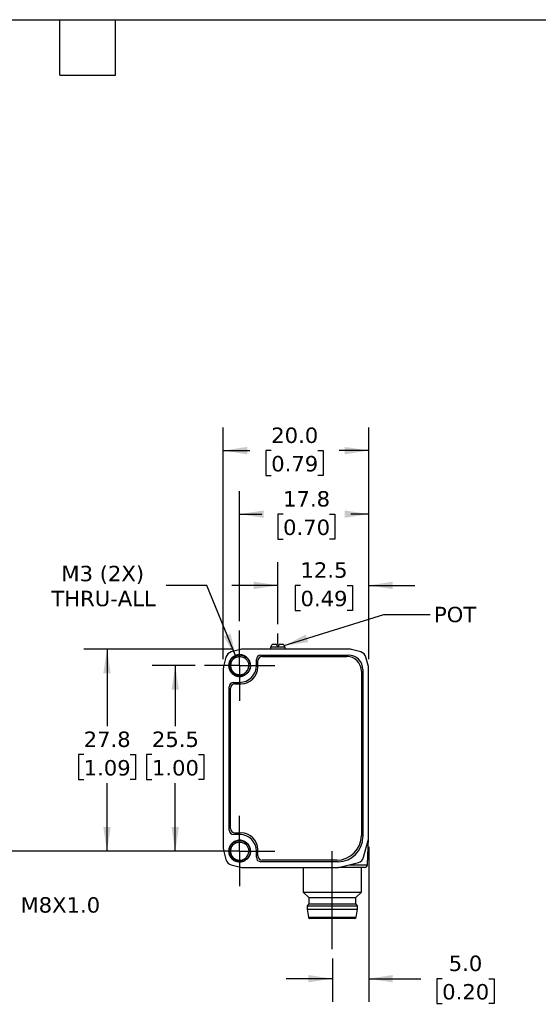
# Model space of a CAD drawing. Header units: millimetres. Extents: x 6 to 273, y 6 to 210.
# Tile 3 of 4: x 130 to 202, y 74 to 210. Entities that reach past the tile are written whole.
import ezdxf

# ---------------------------------------------------------------- set-up
doc = ezdxf.new("R2010")
doc.units = ezdxf.units.MM
doc.linetypes.add('SLD-Center', pattern=[19.05, 15.24, -1.27, 1.27, -1.27])
doc.linetypes.add('SLD-Solid', pattern=[0])
doc.layers.add('CENTER', color=40, linetype='SLD-Center')
doc.layers.add('DIMENSIONS', color=140, linetype='SLD-Solid', lineweight=25)
doc.layers.add('TEXT', color=140, linetype='SLD-Solid', lineweight=25)
doc.styles.add('SLDTEXTSTYLE1', font='VERDANA.TTF')
doc.styles.get("Standard").update_dxf_attribs({"font": 'VERDANA.TTF'})
doc.dimstyles.new('SLDDIMSTYLE0', dxfattribs={"dimtxt": 2.158008, "dimasz": 3.302, "dimexe": 0, "dimexo": 0.0625, "dimgap": 0.539502, "dimtad": 0, "dimtih": 1, "dimtoh": 1, "dimrnd": 1e-09, "dimzin": 4, "dimdsep": 46, "dimtxsty": 'SLDTEXTSTYLE1', "dimsah": 1, "dimcen": 0.09, "dimadec": 0, "dimazin": 1, "dimtfac": 1, "dimtmove": 0, "dimatfit": 0, "dimfxl": 0, "dimfrac": 2, "dimtolj": 1, "dimtzin": 12, "dimarcsym": 0})
doc.dimstyles.new('SLDDIMSTYLE1', dxfattribs={"dimtxt": 2.158008, "dimasz": 3.302, "dimexe": 0, "dimexo": 0.0625, "dimgap": 0.539502, "dimtad": 0, "dimtih": 1, "dimtoh": 1, "dimrnd": 1e-09, "dimzin": 12, "dimdsep": 46, "dimtxsty": 'SLDTEXTSTYLE1', "dimsah": 1, "dimcen": 0.09, "dimadec": 0, "dimazin": 3, "dimtfac": 1, "dimtmove": 0, "dimatfit": 0, "dimfxl": 0, "dimfrac": 2, "dimtolj": 1, "dimtzin": 12, "dimarcsym": 0})
doc.dimstyles.new('SLDDIMSTYLE2', dxfattribs={"dimtxt": 2.158008, "dimasz": 3.302, "dimexe": 0, "dimexo": 0.0625, "dimgap": 0.539502, "dimtad": 0, "dimtih": 1, "dimtoh": 1, "dimrnd": 1e-09, "dimzin": 12, "dimdsep": 46, "dimtxsty": 'SLDTEXTSTYLE1', "dimsah": 1, "dimcen": 0.09, "dimadec": 0, "dimazin": 3, "dimtfac": 1, "dimtofl": 0, "dimtmove": 0, "dimatfit": 3, "dimfxl": 0, "dimfrac": 2, "dimtolj": 1, "dimtzin": 12, "dimarcsym": 0})
doc.dimstyles.new('SLDDIMSTYLE3', dxfattribs={"dimtxt": 2.158008, "dimasz": 3.302, "dimexe": 0, "dimexo": 0.0625, "dimgap": 0.539502, "dimtad": 0, "dimtih": 1, "dimtoh": 1, "dimrnd": 1e-09, "dimzin": 4, "dimdsep": 46, "dimtxsty": 'SLDTEXTSTYLE1', "dimsah": 1, "dimcen": 0.09, "dimadec": 0, "dimazin": 1, "dimtfac": 1, "dimtofl": 0, "dimtmove": 0, "dimatfit": 3, "dimfxl": 0, "dimfrac": 2, "dimtolj": 1, "dimtzin": 12, "dimarcsym": 0})
doc.dimstyles.new('SLDDIMSTYLE4', dxfattribs={"dimtxt": 2.158008, "dimasz": 3.302, "dimexe": 0, "dimexo": 0.0625, "dimgap": 0.539502, "dimtad": 0, "dimtih": 1, "dimtoh": 1, "dimrnd": 1e-09, "dimzin": 12, "dimdsep": 46, "dimtxsty": 'SLDTEXTSTYLE1', "dimsah": 1, "dimcen": 0, "dimadec": 0, "dimazin": 3, "dimtfac": 1, "dimtofl": 0, "dimtmove": 0, "dimatfit": 3, "dimfxl": 0, "dimfrac": 2, "dimtolj": 1, "dimtzin": 12, "dimarcsym": 0})
doc.dimstyles.new('SLDDIMSTYLE5', dxfattribs={"dimtxt": 0.18, "dimasz": 3.302, "dimexe": 0, "dimexo": 0.0625, "dimgap": 0, "dimtad": 0, "dimtih": 1, "dimtoh": 1, "dimdec": 0, "dimrnd": 1e-09, "dimzin": 0, "dimdsep": 46, "dimtxsty": 'Standard', "dimsah": 1, "dimcen": 0.09, "dimadec": 0, "dimazin": 0, "dimtfac": 3.302, "dimtdec": 0, "dimtofl": 0, "dimtmove": 0, "dimatfit": 3, "dimfxl": 0, "dimfrac": 2, "dimtolj": 1, "dimtzin": 0, "dimarcsym": 0})

# ---------------------------------------------------------------- blocks, each defined once
blk = doc.blocks.new('_D')
at = {"layer": 'DIMENSIONS'}
for p, q in [((178.36, 95.87), (178.36, 74.55)), ((173.36, 80.5), (173.36, 74.55)), ((173.36, 77.73), (167.01, 77.73)), ((178.36, 77.73), (185.55, 77.73)), ((188.47, 77.73), (187.75, 77.73)), ((187.75, 77.73), (187.75, 74.3)), ((194.89, 77.73), (195.61, 77.73)), ((195.61, 77.73), (195.61, 74.3)), ((187.75, 74.3), (188.47, 74.3)), ((195.61, 74.3), (194.89, 74.3))]:
    blk.add_line(p, q, dxfattribs=at)
for points in [[(173.36, 77.73), (170.05, 78.23), (170.05, 77.22)], [(178.36, 77.73), (181.66, 77.22), (181.66, 78.23)]]:
    blk.add_solid(points, dxfattribs=at)
at = {"layer": 'DIMENSIONS', "char_height": 2.117, "attachment_point": 1, "style": 'SLDTEXTSTYLE1'}
for s, insert in [('5.0', (189.37, 80.9)), ('0.20', (188.47, 76.99))]:
    blk.add_mtext(s, dxfattribs=dict(at, insert=insert))
blk = doc.blocks.new('_D_1')
at = {"layer": 'DIMENSIONS'}
for p, q in [((165.86, 126.45), (165.86, 134.96)), ((178.36, 121.65), (178.36, 134.96)), ((165.86, 131.79), (159.51, 131.79)), ((168.98, 131.79), (168.26, 131.79)), ((168.26, 131.79), (168.26, 128.36)), ((175.39, 131.79), (176.12, 131.79)), ((176.12, 131.79), (176.12, 128.36)), ((178.36, 131.79), (184.71, 131.79)), ((168.26, 128.36), (168.98, 128.36)), ((176.12, 128.36), (175.39, 128.36))]:
    blk.add_line(p, q, dxfattribs=at)
for points in [[(165.86, 131.79), (162.55, 132.3), (162.55, 131.28)], [(178.36, 131.79), (181.66, 131.28), (181.66, 132.3)]]:
    blk.add_solid(points, dxfattribs=at)
at = {"layer": 'DIMENSIONS', "char_height": 2.117, "attachment_point": 1, "style": 'SLDTEXTSTYLE1'}
for s, insert in [('12.5', (168.98, 134.96)), ('0.49', (168.98, 131.05))]:
    blk.add_mtext(s, dxfattribs=dict(at, insert=insert))
blk = doc.blocks.new('_D_4')
at = {"layer": 'DIMENSIONS'}
for p, q in [((154.5, 120.76), (148.57, 120.76)), ((151.75, 120.76), (151.75, 112.44)), ((148.54, 108.53), (147.81, 108.53)), ((147.81, 108.53), (147.81, 105.1)), ((154.95, 108.53), (155.68, 108.53)), ((155.68, 108.53), (155.68, 105.1)), ((147.81, 105.1), (148.54, 105.1)), ((151.75, 95.26), (151.75, 104.61)), ((155.68, 105.1), (154.95, 105.1)), ((157.84, 95.26), (148.57, 95.26))]:
    blk.add_line(p, q, dxfattribs=at)
for points in [[(151.75, 120.76), (151.24, 117.46), (152.25, 117.46)], [(151.75, 95.26), (152.25, 98.57), (151.24, 98.57)]]:
    blk.add_solid(points, dxfattribs=at)
at = {"layer": 'DIMENSIONS', "char_height": 2.117, "attachment_point": 1, "style": 'SLDTEXTSTYLE1'}
for s, insert in [('25.5', (148.54, 111.7)), ('1.00', (148.54, 107.78))]:
    blk.add_mtext(s, dxfattribs=dict(at, insert=insert))
blk = doc.blocks.new('_D_5')
at = {"layer": 'DIMENSIONS'}
for p, q in [((159.72, 123.01), (139.18, 123.01)), ((142.36, 123.01), (142.36, 112.44)), ((139.15, 108.53), (138.43, 108.53)), ((138.43, 108.53), (138.43, 105.1)), ((145.56, 108.53), (146.29, 108.53)), ((146.29, 108.53), (146.29, 105.1)), ((138.43, 105.1), (139.15, 105.1)), ((142.36, 95.26), (142.36, 104.61)), ((146.29, 105.1), (145.56, 105.1)), ((154.5, 95.26), (139.18, 95.26))]:
    blk.add_line(p, q, dxfattribs=at)
for points in [[(142.36, 123.01), (141.85, 119.71), (142.86, 119.71)], [(142.36, 95.26), (142.86, 98.57), (141.85, 98.57)]]:
    blk.add_solid(points, dxfattribs=at)
at = {"layer": 'DIMENSIONS', "char_height": 2.117, "attachment_point": 1, "style": 'SLDTEXTSTYLE1'}
for s, insert in [('27.8', (139.15, 111.7)), ('1.09', (139.15, 107.78))]:
    blk.add_mtext(s, dxfattribs=dict(at, insert=insert))
blk = doc.blocks.new('_D_6')
at = {"layer": 'DIMENSIONS'}
for p, q in [((160.61, 126.87), (160.61, 144.76)), ((178.36, 121.65), (178.36, 144.76)), ((160.61, 141.58), (163.66, 141.58)), ((166.58, 141.58), (165.86, 141.58)), ((165.86, 141.58), (165.86, 138.15)), ((172.99, 141.58), (173.72, 141.58)), ((173.72, 141.58), (173.72, 138.15)), ((178.36, 141.58), (175.92, 141.58)), ((165.86, 138.15), (166.58, 138.15)), ((173.72, 138.15), (172.99, 138.15))]:
    blk.add_line(p, q, dxfattribs=at)
for points in [[(160.61, 141.58), (163.91, 141.08), (163.91, 142.09)], [(178.36, 141.58), (175.05, 142.09), (175.05, 141.08)]]:
    blk.add_solid(points, dxfattribs=at)
at = {"layer": 'DIMENSIONS', "char_height": 2.117, "attachment_point": 1, "style": 'SLDTEXTSTYLE1'}
for s, insert in [('17.8', (166.58, 144.75)), ('0.70', (166.58, 140.84))]:
    blk.add_mtext(s, dxfattribs=dict(at, insert=insert))
blk = doc.blocks.new('_D_7')
at = {"layer": 'DIMENSIONS'}
for p, q in [((158.36, 121.65), (158.36, 153.5)), ((178.36, 121.65), (178.36, 153.5)), ((158.36, 150.32), (162.02, 150.32)), ((164.95, 150.32), (164.22, 150.32)), ((164.22, 150.32), (164.22, 146.89)), ((171.36, 150.32), (172.09, 150.32)), ((172.09, 150.32), (172.09, 146.89)), ((178.36, 150.32), (174.29, 150.32)), ((164.22, 146.89), (164.95, 146.89)), ((172.09, 146.89), (171.36, 146.89))]:
    blk.add_line(p, q, dxfattribs=at)
for points in [[(158.36, 150.32), (161.66, 149.81), (161.66, 150.83)], [(178.36, 150.32), (175.05, 150.83), (175.05, 149.81)]]:
    blk.add_solid(points, dxfattribs=at)
at = {"layer": 'DIMENSIONS', "char_height": 2.117, "attachment_point": 1, "style": 'SLDTEXTSTYLE1'}
for s, insert in [('20.0', (164.95, 153.49)), ('0.79', (164.95, 149.58))]:
    blk.add_mtext(s, dxfattribs=dict(at, insert=insert))
blk = doc.blocks.new('_D_8')
at = {"layer": 'DIMENSIONS'}
for p, q in [((156.08, 131.79), (150.52, 131.79)), ((160.13, 121.92), (156.08, 131.79))]:
    blk.add_line(p, q, dxfattribs=at)
blk.add_solid([(160.13, 121.92), (159.35, 125.17), (158.41, 124.78)], dxfattribs=at)
at = {"layer": 'DIMENSIONS', "char_height": 2.117, "attachment_point": 1, "style": 'SLDTEXTSTYLE1'}
for s, insert in [('M3 (2X)', (136.08, 134.48)), ('THRU-ALL', (134.69, 131.05))]:
    blk.add_mtext(s, dxfattribs=dict(at, insert=insert))
blk = doc.blocks.new('SW_CENTERMARKSYMBOL_0')
at = {"layer": 'CENTER', "color": 0}
for p, q in [((0, 2.54), (0, 4.84)), ((0, 0), (0, 2.54)), ((-2.54, 0), (-4.84, 0)), ((0, 0), (-2.54, 0)), ((0, 0), (0, -2.54)), ((0, 0), (2.54, 0)), ((2.54, 0), (4.84, 0)), ((0, -2.54), (0, -4.84))]:
    blk.add_line(p, q, dxfattribs=at)
blk = doc.blocks.new('SW_CENTERMARKSYMBOL_1')
at = {"layer": 'CENTER', "color": 0}
for p, q in [((0, 2.54), (0, 4.84)), ((0, 0), (0, 2.54)), ((-2.54, 0), (-4.84, 0)), ((0, 0), (-2.54, 0)), ((0, 0), (0, -2.54)), ((0, 0), (2.54, 0)), ((2.54, 0), (4.84, 0)), ((0, -2.54), (0, -4.84))]:
    blk.add_line(p, q, dxfattribs=at)

msp = doc.modelspace()

# ---------------------------------------------------------------- linework, layer by layer
for p, q in [((164.879, 123.334), (164.856, 123.289)), ((164.856, 123.289), (164.856, 123.014)), ((166.856, 123.289), (164.856, 123.289)), ((165.666, 123.664), (165.069, 123.664)), ((165.856, 123.334), (165.666, 123.664)), ((166.046, 123.664), (165.856, 123.334)), ((166.643, 123.664), (166.046, 123.664)), ((166.856, 123.289), (166.833, 123.334)), ((166.856, 123.014), (166.856, 123.289)), ((158.729, 121.929), (158.389, 120.639)), ((160.731, 122.981), (159.441, 122.641)), ((175.726, 123.014), (160.986, 123.014)), ((163.506, 122.214), (175.556, 122.214)), ((163.706, 122.014), (175.356, 122.014)), ((177.271, 122.641), (175.981, 122.981)), ((178.323, 120.639), (177.983, 121.929)), ((159.106, 120.764), (159.284, 120.764)), ((162.08, 120.764), (161.848, 120.764)), ((162.906, 120.764), (162.906, 121.614)), ((163.106, 120.564), (163.106, 121.414)), ((158.356, 120.384), (158.356, 95.644)), ((177.356, 120.014), (177.356, 97.414)), ((177.556, 120.214), (177.556, 97.214)), ((178.356, 97.144), (178.356, 120.384)), ((159.156, 98.164), (159.156, 117.864)), ((159.756, 118.464), (160.606, 118.464)), ((159.956, 118.264), (160.806, 118.264)), ((159.356, 98.364), (159.356, 117.664)), ((160.606, 97.564), (159.756, 97.564)), ((159.956, 97.764), (160.806, 97.764)), ((177.662, 94.416), (178.322, 96.886)), ((178.176, 93.395), (178.351, 97.048)), ((158.389, 95.389), (158.729, 94.099)), ((159.106, 95.264), (159.284, 95.264)), ((162.08, 95.264), (161.848, 95.264)), ((162.906, 94.414), (162.906, 95.264)), ((163.106, 94.614), (163.106, 95.464)), ((159.441, 93.387), (160.731, 93.047)), ((174.156, 93.814), (163.506, 93.814)), ((173.956, 94.014), (163.706, 94.014)), ((174.226, 93.014), (176.943, 93.705)), ((175.723, 93.395), (178.176, 93.395)), ((160.986, 93.014), (174.226, 93.014)), ((169.356, 93.014), (169.356, 89.627)), ((177.356, 89.627), (177.356, 93.014)), ((169.356, 89.627), (170.106, 88.877)), ((169.356, 89.627), (177.356, 89.627)), ((176.606, 88.877), (177.356, 89.627)), ((170.106, 88.014), (169.906, 87.764)), ((170.106, 88.877), (170.106, 88.014)), ((170.106, 88.877), (176.606, 88.877)), ((170.106, 88.014), (176.606, 88.014)), ((176.606, 88.014), (176.606, 88.877)), ((176.806, 87.764), (176.606, 88.014)), ((169.906, 87.764), (169.906, 87.264)), ((169.906, 87.764), (176.806, 87.764)), ((169.906, 87.264), (170.079, 86.182)), ((169.906, 87.264), (176.806, 87.264)), ((176.634, 86.182), (176.806, 87.264)), ((176.806, 87.264), (176.806, 87.764)), ((170.079, 86.182), (176.634, 86.182))]:
    msp.add_line(p, q)
for centre, radius, start, end in [((159.696, 121.674), 1, 104.76542, 165.23458), ((160.986, 122.014), 1, 90, 104.76542), ((163.506, 121.614), 0.6, 90, 180), ((163.706, 121.414), 0.6, 90, 180), ((175.356, 120.014), 2, 0, 90), ((175.556, 120.214), 2, 0, 90), ((175.726, 122.014), 1, 75.23458, 90), ((177.016, 121.674), 1, 14.76542, 75.23458), ((159.356, 120.384), 1, 165.23458, 180), ((160.606, 120.764), 2.3, 270, 0), ((160.806, 120.564), 2.3, 270, 0), ((177.356, 120.384), 1, 0, 14.76542), ((159.756, 117.864), 0.6, 90, 180), ((159.956, 117.664), 0.6, 90, 180), ((159.756, 98.164), 0.6, 180, 270), ((159.956, 98.364), 0.6, 180, 270), ((160.606, 95.264), 2.3, 0, 90), ((160.806, 95.464), 2.3, 0, 90), ((173.956, 97.414), 3.4, 270, 0), ((174.156, 97.214), 3.4, 270, 0), ((177.356, 97.144), 1, 345.03971, 360), ((159.356, 95.644), 1, 180, 194.76542), ((159.696, 94.354), 1, 194.76542, 255.23458), ((163.506, 94.414), 0.6, 180, 270), ((163.706, 94.614), 0.6, 180, 270), ((176.696, 94.674), 1, 284.2689, 345.03971), ((177.776, 93.414), 0.4, 270, 357.2443), ((160.986, 94.014), 1, 255.23458, 270), ((170.276, 86.214), 0.2, 189.06218, 270), ((176.436, 86.214), 0.2, 270, 350.93782)]:
    msp.add_arc(centre, radius, start, end)
for start_param, end_param in [(0.3927394, 0.4949341), (5.7882512, 5.8904459)]:
    msp.add_ellipse((165.856, 116.714), major_axis=(0, 7.523), ratio=0.2734697, start_param=start_param, end_param=end_param)
for points, knots in [([(162.093, 120.764), (162.094, 120.959), (162.056, 121.153), (161.907, 121.514), (161.797, 121.679), (161.522, 121.956), (161.357, 122.067), (160.997, 122.218), (160.802, 122.257), (160.411, 122.258), (160.215, 122.22), (159.853, 122.071), (159.687, 121.961), (159.409, 121.684), (159.297, 121.518), (159.146, 121.156), (159.107, 120.96), (159.106, 120.764)], [0, 0, 0, 0, 0.125, 0.125, 0.25, 0.25, 0.375, 0.375, 0.5, 0.5, 0.625, 0.625, 0.75, 0.75, 0.875, 0.875, 1, 1, 1, 1]), ([(162.097, 120.765), (162.09, 120.721), (162.074, 120.626), (162.049, 120.498), (162.015, 120.354), (161.954, 120.173), (161.834, 119.948), (161.613, 119.676), (161.222, 119.393), (160.649, 119.255), (160.045, 119.37), (159.556, 119.689), (159.226, 120.17), (159.09, 120.802), (159.265, 121.506), (159.812, 122.075), (160.57, 122.296), (161.337, 122.111), (161.911, 121.569), (162.065, 121.053), (162.071, 120.768), (162.07, 120.692), (162.06, 120.565), (162.027, 120.39), (161.955, 120.173), (161.821, 119.927), (161.606, 119.674), (161.295, 119.45), (160.885, 119.301), (160.396, 119.284), (159.881, 119.45), (159.423, 119.83), (159.132, 120.411), (159.123, 121.114), (159.468, 121.791), (160.151, 122.237), (161.022, 122.259), (161.808, 121.763), (162.151, 120.912), (161.978, 120.081), (161.469, 119.505), (160.783, 119.254), (160.095, 119.338), (159.542, 119.692), (159.206, 120.212), (159.106, 120.785), (159.217, 121.32), (159.488, 121.751), (159.856, 122.049), (160.263, 122.209), (160.664, 122.245), (161.024, 122.182), (161.329, 122.051), (161.569, 121.879), (161.749, 121.691), (161.876, 121.504), (161.96, 121.333), (162.012, 121.185), (162.041, 121.068), (162.055, 120.982), (162.062, 120.931), (162.086, 120.692), (162.028, 120.247), (161.68, 119.704), (161.161, 119.364), (160.576, 119.262), (160.021, 119.384), (159.569, 119.685), (159.266, 120.104), (159.127, 120.576), (159.144, 121.042), (159.293, 121.458), (159.539, 121.794), (159.846, 122.036), (160.183, 122.181), (160.519, 122.239), (160.836, 122.221), (161.118, 122.146), (161.358, 122.03), (161.555, 121.888), (161.71, 121.734), (161.827, 121.58), (161.912, 121.434), (161.971, 121.302), (162.01, 121.188), (162.034, 121.095), (162.048, 121.025), (162.055, 120.978), (162.058, 120.955), (162.059, 120.948)], [0, 0, 0, 0, 0.0037047, 0.0080053, 0.0107603, 0.0158759, 0.0237295, 0.0315819, 0.0446394, 0.0628293, 0.0784613, 0.0940934, 0.1097254, 0.1253574, 0.1460962, 0.1668352, 0.1875741, 0.2083129, 0.2290518, 0.2497908, 0.2504885, 0.2525805, 0.2560656, 0.2609432, 0.2672127, 0.2748701, 0.2839157, 0.294344, 0.3061543, 0.3193427, 0.3339042, 0.3498346, 0.3671295, 0.3857838, 0.4057917, 0.4271473, 0.4498442, 0.4738754, 0.4992344, 0.520394, 0.540634, 0.5599515, 0.578344, 0.5958091, 0.6123442, 0.6279468, 0.6426148, 0.6563455, 0.6691369, 0.6809882, 0.6918988, 0.7018645, 0.7108858, 0.7189609, 0.7260887, 0.7322678, 0.7374986, 0.7417788, 0.7451084, 0.7474872, 0.7489149, 0.7493911, 0.7672576, 0.7844712, 0.8010308, 0.8169353, 0.8321835, 0.8467744, 0.8607074, 0.873982, 0.8865968, 0.8985495, 0.90984, 0.9204693, 0.9304344, 0.9397355, 0.9483726, 0.9563435, 0.9636495, 0.9702888, 0.976261, 0.981567, 0.9862048, 0.9901745, 0.9934766, 0.9961105, 0.9980758, 0.9993723, 1, 1, 1, 1]), ([(159.284, 120.764), (159.296, 120.999), (159.372, 121.226), (159.624, 121.607), (159.801, 121.761), (160, 121.857)], [0, 0, 0, 0, 0.5, 0.5, 1, 1, 1, 1]), ([(160, 121.857), (160.034, 121.875), (160.1, 121.909), (160.202, 121.949), (160.305, 121.979), (160.407, 121.999), (160.507, 122.011), (160.73, 122.02), (161.03, 121.963), (161.316, 121.803), (161.49, 121.654), (161.611, 121.516), (161.713, 121.355), (161.792, 121.174), (161.846, 120.975), (161.853, 120.835), (161.856, 120.764)], [0, 0, 0, 0, 0.0435236, 0.0859015, 0.1271336, 0.1672198, 0.20616, 0.2439543, 0.4253037, 0.5505687, 0.6193154, 0.6893784, 0.7624781, 0.8386149, 0.9177889, 1, 1, 1, 1]), ([(159.106, 120.764), (159.107, 120.499), (159.179, 120.236), (159.447, 119.78), (159.642, 119.589), (160.102, 119.332), (160.367, 119.266), (160.894, 119.276), (161.155, 119.352), (161.379, 119.489)], [0, 0, 0, 0, 0.25, 0.25, 0.5, 0.5, 0.75, 0.75, 1, 1, 1, 1]), ([(161.366, 119.511), (161.139, 119.388), (160.881, 119.327), (160.377, 119.343), (160.131, 119.419), (159.714, 119.681), (159.544, 119.866), (159.323, 120.292), (159.272, 120.531), (159.284, 120.764)], [0, 0, 0, 0, 0.25, 0.25, 0.5, 0.5, 0.75, 0.75, 1, 1, 1, 1]), ([(159.881, 121.778), (159.826, 121.737), (159.706, 121.646), (159.56, 121.462), (159.444, 121.246), (159.37, 121.009), (159.361, 120.846), (159.356, 120.764)], [0, 0, 0, 0, 0.1735014, 0.3801261, 0.5867507, 0.7933754, 1, 1, 1, 1]), ([(159.356, 120.764), (159.357, 120.725), (159.359, 120.649), (159.376, 120.536), (159.4, 120.428), (159.434, 120.325), (159.475, 120.228), (159.523, 120.138), (159.576, 120.054), (159.634, 119.976), (159.696, 119.906), (159.761, 119.842), (159.828, 119.784), (159.897, 119.734), (159.966, 119.689), (160.036, 119.651), (160.105, 119.618), (160.174, 119.59), (160.242, 119.567), (160.308, 119.549), (160.372, 119.536), (160.434, 119.525), (160.494, 119.519), (160.551, 119.515), (160.715, 119.511), (160.996, 119.555), (161.408, 119.762), (161.698, 120.1), (161.816, 120.427), (161.853, 120.621), (161.86, 120.719), (161.864, 120.765)], [0, 0, 0, 0, 0.0296876, 0.0586604, 0.0869145, 0.1144465, 0.1412577, 0.1673526, 0.192731, 0.2173897, 0.2413267, 0.2645426, 0.2870406, 0.3088216, 0.329884, 0.350226, 0.3698466, 0.3887462, 0.4069269, 0.4243894, 0.4411334, 0.4571581, 0.4724626, 0.4870464, 0.5009094, 0.5982791, 0.7004812, 0.8493971, 0.924404, 0.9649137, 1, 1, 1, 1]), ([(162.096, 120.764), (162.098, 120.748), (162.1, 120.715), (162.101, 120.651), (162.092, 120.54), (162.062, 120.396), (162.001, 120.214), (161.912, 120.033), (161.785, 119.853), (161.646, 119.708), (161.507, 119.595), (161.411, 119.538), (161.366, 119.511)], [0, 0, 0, 0, 0.0326899, 0.0638605, 0.1272338, 0.2529295, 0.3507965, 0.5033757, 0.6488318, 0.7800126, 0.8970389, 1, 1, 1, 1]), ([(162.093, 95.264), (162.094, 95.459), (162.056, 95.653), (161.907, 96.014), (161.797, 96.179), (161.522, 96.456), (161.357, 96.567), (160.997, 96.718), (160.802, 96.757), (160.411, 96.758), (160.215, 96.72), (159.853, 96.571), (159.687, 96.461), (159.409, 96.184), (159.297, 96.018), (159.146, 95.656), (159.107, 95.46), (159.106, 95.264)], [0, 0, 0, 0, 0.125, 0.125, 0.25, 0.25, 0.375, 0.375, 0.5, 0.5, 0.625, 0.625, 0.75, 0.75, 0.875, 0.875, 1, 1, 1, 1]), ([(162.097, 95.265), (162.09, 95.221), (162.074, 95.126), (162.049, 94.998), (162.015, 94.854), (161.954, 94.673), (161.834, 94.448), (161.613, 94.176), (161.222, 93.893), (160.649, 93.755), (160.045, 93.87), (159.556, 94.189), (159.226, 94.67), (159.09, 95.302), (159.265, 96.006), (159.812, 96.575), (160.57, 96.796), (161.337, 96.611), (161.911, 96.069), (162.065, 95.553), (162.071, 95.268), (162.07, 95.192), (162.06, 95.065), (162.027, 94.89), (161.955, 94.673), (161.821, 94.427), (161.606, 94.174), (161.295, 93.95), (160.885, 93.801), (160.396, 93.784), (159.881, 93.95), (159.423, 94.33), (159.132, 94.911), (159.123, 95.614), (159.468, 96.291), (160.151, 96.737), (161.022, 96.759), (161.808, 96.263), (162.151, 95.412), (161.978, 94.581), (161.469, 94.005), (160.783, 93.754), (160.095, 93.838), (159.542, 94.192), (159.206, 94.712), (159.106, 95.285), (159.217, 95.82), (159.488, 96.251), (159.856, 96.549), (160.263, 96.709), (160.664, 96.745), (161.024, 96.682), (161.329, 96.551), (161.569, 96.379), (161.749, 96.191), (161.876, 96.004), (161.96, 95.833), (162.012, 95.685), (162.041, 95.568), (162.055, 95.482), (162.062, 95.431), (162.086, 95.192), (162.028, 94.747), (161.68, 94.204), (161.161, 93.864), (160.576, 93.762), (160.021, 93.884), (159.569, 94.185), (159.266, 94.604), (159.127, 95.076), (159.144, 95.542), (159.293, 95.958), (159.539, 96.294), (159.846, 96.536), (160.183, 96.681), (160.519, 96.739), (160.836, 96.721), (161.118, 96.646), (161.358, 96.53), (161.555, 96.388), (161.71, 96.234), (161.827, 96.08), (161.912, 95.934), (161.971, 95.802), (162.01, 95.688), (162.034, 95.595), (162.048, 95.525), (162.055, 95.478), (162.058, 95.455), (162.059, 95.448)], [0, 0, 0, 0, 0.0037047, 0.0080053, 0.0107603, 0.0158759, 0.0237295, 0.0315819, 0.0446394, 0.0628293, 0.0784613, 0.0940934, 0.1097254, 0.1253574, 0.1460962, 0.1668352, 0.1875741, 0.2083129, 0.2290518, 0.2497908, 0.2504885, 0.2525805, 0.2560656, 0.2609432, 0.2672127, 0.2748701, 0.2839157, 0.294344, 0.3061543, 0.3193427, 0.3339042, 0.3498346, 0.3671295, 0.3857838, 0.4057917, 0.4271473, 0.4498442, 0.4738754, 0.4992344, 0.520394, 0.540634, 0.5599515, 0.578344, 0.5958091, 0.6123442, 0.6279468, 0.6426148, 0.6563455, 0.6691369, 0.6809882, 0.6918988, 0.7018645, 0.7108858, 0.7189609, 0.7260887, 0.7322678, 0.7374986, 0.7417788, 0.7451084, 0.7474872, 0.7489149, 0.7493911, 0.7672576, 0.7844712, 0.8010308, 0.8169353, 0.8321835, 0.8467744, 0.8607074, 0.873982, 0.8865968, 0.8985495, 0.90984, 0.9204693, 0.9304344, 0.9397355, 0.9483726, 0.9563435, 0.9636495, 0.9702888, 0.976261, 0.981567, 0.9862048, 0.9901745, 0.9934766, 0.9961105, 0.9980758, 0.9993723, 1, 1, 1, 1]), ([(159.284, 95.264), (159.296, 95.499), (159.372, 95.726), (159.624, 96.107), (159.801, 96.261), (160, 96.357)], [0, 0, 0, 0, 0.5, 0.5, 1, 1, 1, 1]), ([(159.881, 96.278), (159.826, 96.237), (159.706, 96.146), (159.56, 95.962), (159.444, 95.746), (159.37, 95.509), (159.361, 95.346), (159.356, 95.264)], [0, 0, 0, 0, 0.1735014, 0.3801261, 0.5867507, 0.7933754, 1, 1, 1, 1]), ([(160, 96.357), (160.034, 96.375), (160.1, 96.409), (160.202, 96.449), (160.305, 96.479), (160.407, 96.499), (160.507, 96.511), (160.73, 96.52), (161.03, 96.463), (161.316, 96.303), (161.49, 96.154), (161.611, 96.016), (161.713, 95.855), (161.792, 95.674), (161.846, 95.475), (161.853, 95.335), (161.856, 95.264)], [0, 0, 0, 0, 0.0435236, 0.0859015, 0.1271336, 0.1672198, 0.20616, 0.2439543, 0.4253037, 0.5505687, 0.6193154, 0.6893784, 0.7624781, 0.8386149, 0.9177889, 1, 1, 1, 1]), ([(159.106, 95.264), (159.107, 94.999), (159.179, 94.736), (159.447, 94.28), (159.642, 94.089), (160.102, 93.832), (160.367, 93.766), (160.894, 93.776), (161.155, 93.852), (161.379, 93.989)], [0, 0, 0, 0, 0.25, 0.25, 0.5, 0.5, 0.75, 0.75, 1, 1, 1, 1]), ([(161.366, 94.011), (161.139, 93.888), (160.881, 93.827), (160.377, 93.843), (160.131, 93.919), (159.714, 94.181), (159.544, 94.366), (159.323, 94.792), (159.272, 95.031), (159.284, 95.264)], [0, 0, 0, 0, 0.25, 0.25, 0.5, 0.5, 0.75, 0.75, 1, 1, 1, 1]), ([(159.356, 95.264), (159.357, 95.225), (159.359, 95.149), (159.376, 95.036), (159.4, 94.928), (159.434, 94.825), (159.475, 94.728), (159.523, 94.638), (159.576, 94.554), (159.634, 94.476), (159.696, 94.406), (159.761, 94.342), (159.828, 94.284), (159.897, 94.234), (159.966, 94.189), (160.036, 94.151), (160.105, 94.118), (160.174, 94.09), (160.242, 94.067), (160.308, 94.049), (160.372, 94.036), (160.434, 94.025), (160.494, 94.019), (160.551, 94.015), (160.715, 94.011), (160.996, 94.055), (161.408, 94.262), (161.698, 94.6), (161.816, 94.927), (161.853, 95.121), (161.86, 95.219), (161.864, 95.265)], [0, 0, 0, 0, 0.0296876, 0.0586604, 0.0869145, 0.1144465, 0.1412577, 0.1673526, 0.192731, 0.2173897, 0.2413267, 0.2645426, 0.2870406, 0.3088216, 0.329884, 0.350226, 0.3698466, 0.3887462, 0.4069269, 0.4243894, 0.4411334, 0.4571581, 0.4724626, 0.4870464, 0.5009094, 0.5982791, 0.7004812, 0.8493971, 0.924404, 0.9649137, 1, 1, 1, 1]), ([(162.096, 95.264), (162.098, 95.248), (162.1, 95.215), (162.101, 95.151), (162.092, 95.04), (162.062, 94.896), (162.001, 94.714), (161.912, 94.533), (161.785, 94.353), (161.646, 94.208), (161.507, 94.095), (161.411, 94.038), (161.366, 94.011)], [0, 0, 0, 0, 0.0326899, 0.0638605, 0.1272338, 0.2529295, 0.3507965, 0.5033757, 0.6488318, 0.7800126, 0.8970389, 1, 1, 1, 1]), ([(177.776, 93.014), (177.776, 93.014), (177.422, 93.014), (176.128, 93.014), (175.227, 93.014), (174.226, 93.014)], [0, 0, 0, 0, 0.5, 0.5, 1, 1, 1, 1]), ([(176.436, 86.014), (176.436, 86.014), (175.056, 86.014), (171.656, 86.014), (170.276, 86.014), (170.276, 86.014)], [0, 0, 0, 0, 0.5, 0.5, 1, 1, 1, 1])]:
    msp.add_open_spline(points, degree=3, knots=knots)
at = {"layer": 'CENTER'}
for p, q in [((160.606, 95.264), (105.288, 95.264)), ((173.356, 81.771), (173.356, 95.264))]:
    msp.add_line(p, q, dxfattribs=at)
at = {"layer": 'DIMENSIONS'}
msp.add_line((165.856, 123.676), (165.856, 125.176), dxfattribs=at)
at = {"layer": 'TEXT'}
for p, q in [((6.35, 209.55), (273.05, 209.55)), ((135.89, 201.93), (135.89, 209.55)), ((143.51, 201.93), (143.51, 209.55)), ((135.89, 201.93), (143.51, 201.93))]:
    msp.add_line(p, q, dxfattribs=at)

# ---------------------------------------------------------------- block references
at = {"layer": 'CENTER'}
for name, p in [('SW_CENTERMARKSYMBOL_1', (160.606, 120.764)), ('SW_CENTERMARKSYMBOL_0', (160.606, 95.264))]:
    msp.add_blockref(name, p, dxfattribs=at)

# ---------------------------------------------------------------- texts
at = {"layer": 'TEXT', "char_height": 2.1167, "attachment_point": 1, "style": 'SLDTEXTSTYLE1'}
for s, insert in [('POT', (187.344, 128.849)), ('M8X1.0', (130.455, 88.931))]:
    msp.add_mtext(s, dxfattribs=dict(at, insert=insert))

# ---------------------------------------------------------------- dimensions: what is measured, and where the dimension line sits
at = {"layer": 'DIMENSIONS'}
for base, p1, p2, dimstyle, picture, middle in [((178.356, 150.322), (158.356, 120.384), (178.356, 120.384), 'SLDDIMSTYLE3', '_D_7', (168.155, 150.322)), ((178.356, 141.583), (160.606, 125.604), (178.356, 120.384), 'SLDDIMSTYLE2', '_D_6', (169.787, 141.583)), ((178.356, 131.789), (165.856, 125.176), (178.356, 120.384), 'SLDDIMSTYLE1', '_D_1', (172.188, 131.789)), ((178.356, 77.726), (173.356, 81.771), (178.356, 97.144), 'SLDDIMSTYLE0', '_D', (191.681, 77.726))]:
    dim = msp.add_linear_dim(base=base, p1=p1, p2=p2, dimstyle=dimstyle, dxfattribs=at)
    dim.commit()
    dim.dimension.update_dxf_attribs({"geometry": picture, "text_midpoint": middle, "dimtype": 160})
dim = msp.add_radius_dim(center=(160.606, 120.764), mpoint=(160.131, 121.92), text='M3 (2X)\\PTHRU-ALL', dimstyle='SLDDIMSTYLE4', dxfattribs=at)
dim.commit()
dim.dimension.update_dxf_attribs({"geometry": '_D_8', "text_midpoint": (141.813, 131.789), "dimtype": 164})
for base, p1, p2, picture, middle in [((142.356, 123.014), (155.766, 95.264), (160.986, 123.014), '_D_5', (142.356, 108.525)), ((151.745, 120.764), (159.106, 95.264), (155.766, 120.764), '_D_4', (151.745, 108.525))]:
    dim = msp.add_linear_dim(base=base, p1=p1, p2=p2, angle=90, dimstyle='SLDDIMSTYLE2', dxfattribs=at)
    dim.commit()
    dim.dimension.update_dxf_attribs({"geometry": picture, "text_midpoint": middle, "dimtype": 160})

# ---------------------------------------------------------------- leaders
at = {"layer": 'TEXT'}
msp.add_leader([(166.732, 123.522), (180.455, 127.808), (186.805, 127.808)], dimstyle='SLDDIMSTYLE5', dxfattribs=at)

doc.saveas('drawing.dxf')
